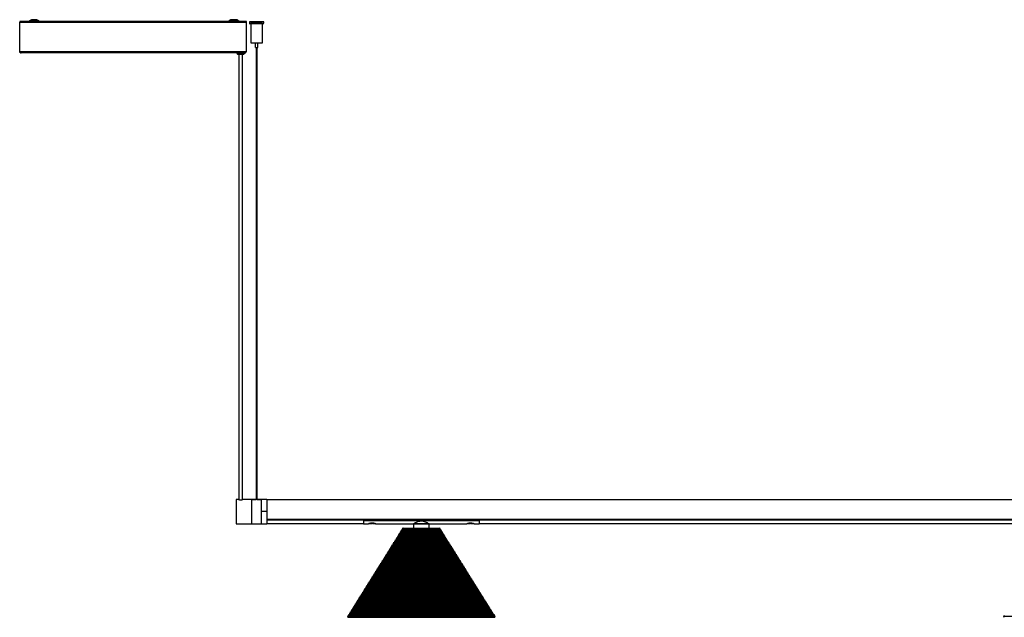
# Model space of a CAD drawing. Header units: millimetres. Extents: x 878 to 2596, y 431 to 1547.
# Tile 2 of 5: x 878 to 1899, y 927 to 1547. Entities that reach past the tile are written whole.
import ezdxf

# ---------------------------------------------------------------- set-up
doc = ezdxf.new("R2010")
doc.units = ezdxf.units.MM

msp = doc.modelspace()

# ---------------------------------------------------------------- linework, layer by layer
at = {"color": 7, "linetype": 'Continuous', "lineweight": 25}
for p, q in [((878.9, 1545), (878.1, 1545)), ((878.1, 1545), (878.1, 1544.3)), ((878.1, 1545), (878.1, 1545)), ((887.7, 1545), (878.1, 1545)), ((887.7, 1545), (878.1, 1545)), ((878.1, 1545), (878.1, 1545)), ((878.1, 1513.7), (878.1, 1544.3)), ((878.1, 1544.3), (1113.1, 1544.3)), ((878.1, 1544.3), (1113.1, 1544.3)), ((878.1, 1544.3), (878.1, 1544.3)), ((878.9, 1544.3), (878.1, 1544.3)), ((878.1, 1544.3), (878.1, 1544.3)), ((878.9, 1545), (878.9, 1544.3)), ((878.9, 1544.3), (878.9, 1544.3)), ((881.1, 1544.3), (881.1, 1544.7)), ((883.1, 1544.8), (881.1, 1544.7)), ((883.1, 1544.8), (887.4, 1544.8)), ((886.3, 1544.5), (886.3, 1544.5)), ((1094.3, 1545), (898.6, 1545)), ((1094.4, 1545), (898.6, 1545)), ((898.9, 1544.8), (946.6, 1544.8)), ((946.6, 1544.8), (946.6, 1544.7)), ((946.6, 1544.7), (947.1, 1544.7)), ((947.1, 1544.7), (947.1, 1544.8)), ((967.1, 1544.8), (947.1, 1544.8)), ((967.1, 1544.8), (967.1, 1544.7)), ((967.1, 1544.7), (967.6, 1544.7)), ((967.6, 1544.7), (967.6, 1544.8)), ((967.6, 1544.8), (1093.9, 1544.8)), ((1093.3, 1544.7), (1093.3, 1544.7)), ((1093.3, 1544.7), (1093.3, 1544.7)), ((1113.1, 1545), (1105.8, 1545)), ((1113.1, 1545), (1105.9, 1545)), ((1106.4, 1544.8), (1108.1, 1544.8)), ((1106.9, 1544.7), (1106.9, 1544.7)), ((1110.1, 1544.7), (1108.1, 1544.8)), ((1110.1, 1544.7), (1110.1, 1544.3)), ((1112.3, 1545), (1113.1, 1545)), ((1112.3, 1544.3), (1112.3, 1545)), ((1112.3, 1544.3), (1112.3, 1544.3)), ((1112.3, 1544.3), (1113.1, 1544.3)), ((1113.1, 1544.3), (1113.1, 1545)), ((1113.1, 1545), (1113.1, 1545)), ((1113.1, 1545), (1113.1, 1545)), ((1113.1, 1513.7), (1113.1, 1544.3)), ((1113.1, 1544.3), (1113.1, 1544.3)), ((1113.1, 1544.3), (1113.1, 1544.3)), ((1116.1, 1544.5), (1116.1, 1543)), ((1117.6, 1542.9), (1117.6, 1522.9)), ((1123.1, 1544.5), (1123.1, 1544.4)), ((1124.1, 1544.4), (1124.1, 1544.5)), ((1127.9, 1542.8), (1127.9, 1542.9)), ((1129.6, 1522.9), (1129.6, 1542.9)), ((1131.1, 1543), (1131.1, 1544.5)), ((1122.3, 1522.8), (1122.3, 1517.9)), ((1124.8, 1517.9), (1124.8, 1522.8)), ((878.1, 1513.7), (1113.1, 1513.7)), ((1111.7, 1512.3), (879.5, 1512.3)), ((1103.1, 1512.3), (1103.1, 1512.2)), ((1105.1, 1511.1), (1105.1, 1049.4)), ((1109.1, 1049.4), (1109.1, 1511.1)), ((1111.1, 1512.2), (1111.1, 1512.3)), ((1123.1, 1517.8), (1123.1, 1049.4)), ((1124.1, 1049.4), (1124.1, 1517.8)), ((1104.9, 1049.5), (1102.6, 1049.5)), ((1102.6, 1049.5), (1102.6, 1024.5)), ((1118.5, 1049.5), (1109.3, 1049.5)), ((1119.3, 1049.5), (1118.5, 1049.5)), ((1118.5, 1049.5), (1118.5, 1024.5)), ((1118.5, 1049.5), (1118.5, 1024.5)), ((1118.5, 1049.5), (1119.1, 1049.5)), ((1118.5, 1049.5), (1118.5, 1049.5)), ((1119.1, 1049.5), (1119.1, 1049.5)), ((1119.1, 1049.5), (1119.1, 1049.5)), ((1119.9, 1049.5), (1123.1, 1049.5)), ((1119.9, 1049.5), (1119.9, 1049.4)), ((1127.1, 1049.4), (1119.9, 1049.4)), ((1124.1, 1049.5), (1127.1, 1049.5)), ((1127, 1049.4), (1127.1, 1049.5)), ((1128.5, 1049.5), (1127.6, 1049.5)), ((1127.8, 1049.5), (1127.8, 1049.5)), ((1127.8, 1049.5), (1128.5, 1049.5)), ((1127.8, 1049.5), (1127.8, 1049.5)), ((1134.3, 1049.5), (1128.5, 1049.5)), ((1128.5, 1049.5), (1128.5, 1024.5)), ((1128.5, 1049.5), (1128.5, 1049.5)), ((1128.5, 1049.5), (1128.5, 1037)), ((1134.3, 1049.5), (1134.3, 1037)), ((2134.3, 1049.2), (1134.3, 1049.2)), ((1134.3, 1037), (1128.5, 1037)), ((1128.5, 1037), (1128.5, 1024.5)), ((1134.3, 1037), (1134.3, 1024.5)), ((1102.6, 1024.5), (1118.5, 1024.5)), ((1118.5, 1024.5), (1128.5, 1024.5)), ((1128.5, 1024.5), (1134.3, 1024.5)), ((1134.3, 1028.8), (2134.3, 1028.8)), ((2134.3, 1028.7), (1134.3, 1028.7)), ((1134.3, 1028.5), (1234.3, 1028.5)), ((1234.3, 1028.1), (1134.3, 1028.1)), ((1134.3, 1024.8), (1234.3, 1024.8)), ((1234.3, 1027.9), (1234.3, 1028.7)), ((1234.3, 1028.7), (1354.3, 1028.7)), ((1234.3, 1028.7), (1234.3, 1028.7)), ((1234.3, 1028.7), (1235.8, 1028.7)), ((1234.3, 1027.9), (1354.3, 1027.9)), ((1234.3, 1027.9), (1234.3, 1024.5)), ((1234.3, 1024.5), (1239.6, 1024.5)), ((1235.8, 1028.7), (1235.8, 1028.7)), ((1237.3, 1028.7), (1237.3, 1028.7)), ((1239.9, 1028.7), (1239.9, 1028.7)), ((1240.1, 1024.6), (1242.8, 1024.6)), ((1243.9, 1024.8), (1242.9, 1024.8)), ((1243.8, 1024.6), (1246.6, 1024.6)), ((1245.9, 1028.7), (1245.9, 1028.7)), ((1245.9, 1028.7), (1337.8, 1028.7)), ((1246.6, 1024.6), (1246.4, 1024.6)), ((1247, 1024.5), (1286.3, 1024.5)), ((1286.3, 1024.5), (1286.3, 1019.7)), ((1302.3, 1024.5), (1286.3, 1024.5)), ((1286.3, 1024.5), (1302.3, 1024.5)), ((1302.3, 1024.5), (1341.6, 1024.5)), ((1302.3, 1019.7), (1302.3, 1024.5)), ((1337.8, 1028.7), (1337.8, 1028.7)), ((1341.9, 1028.7), (1341.9, 1028.7)), ((1342.1, 1024.6), (1344.8, 1024.6)), ((1342.8, 1028.7), (1342.8, 1028.7)), ((1345.8, 1024.8), (1344.8, 1024.8)), ((1345.8, 1024.6), (1348.5, 1024.6)), ((1347.9, 1028.7), (1354.3, 1028.7)), ((1347.9, 1028.7), (1347.9, 1028.7)), ((1349, 1024.5), (1354.3, 1024.5)), ((1354.3, 1027.9), (1354.3, 1028.7)), ((1354.3, 1028.7), (1354.3, 1028.7)), ((1354.3, 1028.5), (1914.3, 1028.5)), ((1914.3, 1028.1), (1354.3, 1028.1)), ((1354.3, 1027.9), (1354.3, 1024.5)), ((1354.3, 1024.8), (1914.3, 1024.8)), ((1270.6, 1011.5), (1269.5, 1011.3)), ((1269.5, 1011.3), (1269.8, 1010.3)), ((1269.5, 1011.3), (1319.1, 1011.3)), ((1269.8, 1010.3), (1269.7, 1010.2)), ((1269.8, 1010.3), (1318.8, 1010.3)), ((1271.4, 1012.9), (1270.4, 1012.6)), ((1270.4, 1012.6), (1270.6, 1011.6)), ((1270.4, 1012.6), (1318.2, 1012.6)), ((1270.6, 1011.6), (1318, 1011.6)), ((1270.6, 1011.6), (1270.6, 1011.5)), ((1270.6, 1011.5), (1318, 1011.5)), ((1272.3, 1014.2), (1271.2, 1014)), ((1271.2, 1014), (1271.5, 1013)), ((1271.2, 1014), (1317.4, 1014)), ((1271.5, 1013), (1271.4, 1012.9)), ((1271.4, 1012.9), (1317.2, 1012.9)), ((1271.5, 1013), (1317.1, 1013)), ((1273.1, 1015.6), (1272.1, 1015.3)), ((1272.1, 1015.3), (1272.3, 1014.3)), ((1272.1, 1015.3), (1316.6, 1015.3)), ((1272.3, 1014.3), (1316.3, 1014.3)), ((1272.3, 1014.3), (1272.3, 1014.2)), ((1272.3, 1014.2), (1316.4, 1014.2)), ((1274, 1017), (1272.9, 1016.7)), ((1272.9, 1016.7), (1273.2, 1015.7)), ((1272.9, 1016.7), (1315.7, 1016.7)), ((1273.2, 1015.7), (1273.1, 1015.6)), ((1273.1, 1015.6), (1315.5, 1015.6)), ((1273.2, 1015.7), (1315.5, 1015.7)), ((1274.8, 1018.3), (1273.8, 1018.1)), ((1273.8, 1018.1), (1274, 1017)), ((1273.8, 1018.1), (1314.9, 1018.1)), ((1274, 1017), (1314.7, 1017)), ((1274, 1017), (1314.6, 1017)), ((1274, 1017), (1274, 1017)), ((1275.7, 1019.7), (1274.6, 1019.4)), ((1274.6, 1019.4), (1274.9, 1018.4)), ((1274.6, 1019.4), (1314, 1019.4)), ((1274.9, 1018.4), (1274.8, 1018.3)), ((1274.8, 1018.3), (1313.8, 1018.3)), ((1274.9, 1018.4), (1313.8, 1018.4)), ((1275.7, 1019.7), (1313, 1019.7)), ((1314, 1019.4), (1313, 1019.7)), ((1313.8, 1018.4), (1314, 1019.4)), ((1313.8, 1018.3), (1313.8, 1018.4)), ((1314.9, 1018.1), (1313.8, 1018.3)), ((1314.6, 1017), (1314.9, 1018.1)), ((1314.7, 1017), (1314.6, 1017)), ((1315.7, 1016.7), (1314.7, 1017)), ((1315.5, 1015.7), (1315.7, 1016.7)), ((1315.5, 1015.6), (1315.5, 1015.7)), ((1316.6, 1015.3), (1315.5, 1015.6)), ((1316.3, 1014.3), (1316.6, 1015.3)), ((1316.4, 1014.2), (1316.3, 1014.3)), ((1317.4, 1014), (1316.4, 1014.2)), ((1317.1, 1013), (1317.4, 1014)), ((1317.2, 1012.9), (1317.1, 1013)), ((1318.2, 1012.6), (1317.2, 1012.9)), ((1318, 1011.6), (1318.2, 1012.6)), ((1318, 1011.5), (1318, 1011.6)), ((1319.1, 1011.3), (1318, 1011.5)), ((1318.8, 1010.3), (1319.1, 1011.3)), ((1318.9, 1010.2), (1318.8, 1010.3)), ((1263.8, 1000.7), (1262.7, 1000.4)), ((1262.7, 1000.4), (1263, 999.4)), ((1262.7, 1000.4), (1325.9, 1000.4)), ((1264.6, 1002), (1263.6, 1001.8)), ((1263.6, 1001.8), (1263.8, 1000.8)), ((1263.6, 1001.8), (1325, 1001.8)), ((1263.8, 1000.8), (1324.8, 1000.8)), ((1263.8, 1000.8), (1263.8, 1000.7)), ((1263.8, 1000.7), (1324.8, 1000.7)), ((1265.5, 1003.4), (1264.4, 1003.1)), ((1264.4, 1003.1), (1264.7, 1002.1)), ((1264.4, 1003.1), (1324.2, 1003.1)), ((1264.7, 1002.1), (1264.6, 1002)), ((1264.6, 1002), (1324, 1002)), ((1264.7, 1002.1), (1323.9, 1002.1)), ((1266.3, 1004.7), (1265.3, 1004.5)), ((1265.3, 1004.5), (1265.5, 1003.5)), ((1265.3, 1004.5), (1323.3, 1004.5)), ((1265.5, 1003.5), (1323.1, 1003.5)), ((1265.5, 1003.5), (1265.5, 1003.4)), ((1265.5, 1003.4), (1323.1, 1003.4)), ((1267.2, 1006.1), (1266.1, 1005.8)), ((1266.1, 1005.8), (1266.4, 1004.8)), ((1266.1, 1005.8), (1322.5, 1005.8)), ((1266.4, 1004.8), (1266.3, 1004.7)), ((1266.3, 1004.7), (1322.3, 1004.7)), ((1266.4, 1004.8), (1322.2, 1004.8)), ((1268, 1007.5), (1267, 1007.2)), ((1267, 1007.2), (1267.2, 1006.2)), ((1267, 1007.2), (1321.6, 1007.2)), ((1267.2, 1006.2), (1321.4, 1006.2)), ((1267.2, 1006.2), (1267.2, 1006.1)), ((1267.2, 1006.1), (1321.4, 1006.1)), ((1268.9, 1008.8), (1267.8, 1008.6)), ((1267.8, 1008.6), (1268.1, 1007.5)), ((1267.8, 1008.6), (1320.8, 1008.6)), ((1268, 1007.5), (1320.6, 1007.5)), ((1268.1, 1007.5), (1268, 1007.5)), ((1268.1, 1007.5), (1320.5, 1007.5)), ((1269.7, 1010.2), (1268.7, 1009.9)), ((1268.7, 1009.9), (1268.9, 1008.9)), ((1268.7, 1009.9), (1319.9, 1009.9)), ((1268.9, 1008.9), (1319.7, 1008.9)), ((1268.9, 1008.9), (1268.9, 1008.8)), ((1268.9, 1008.8), (1319.7, 1008.8)), ((1269.7, 1010.2), (1318.9, 1010.2)), ((1319.9, 1009.9), (1318.9, 1010.2)), ((1319.7, 1008.9), (1319.9, 1009.9)), ((1319.7, 1008.8), (1319.7, 1008.9)), ((1320.8, 1008.6), (1319.7, 1008.8)), ((1320.5, 1007.5), (1320.8, 1008.6)), ((1320.6, 1007.5), (1320.5, 1007.5)), ((1321.6, 1007.2), (1320.6, 1007.5)), ((1321.4, 1006.2), (1321.6, 1007.2)), ((1321.4, 1006.1), (1321.4, 1006.2)), ((1322.5, 1005.8), (1321.4, 1006.1)), ((1322.2, 1004.8), (1322.5, 1005.8)), ((1322.3, 1004.7), (1322.2, 1004.8)), ((1323.3, 1004.5), (1322.3, 1004.7)), ((1323.1, 1003.5), (1323.3, 1004.5)), ((1323.1, 1003.4), (1323.1, 1003.5)), ((1324.2, 1003.1), (1323.1, 1003.4)), ((1323.9, 1002.1), (1324.2, 1003.1)), ((1324, 1002), (1323.9, 1002.1)), ((1325, 1001.8), (1324, 1002)), ((1324.8, 1000.8), (1325, 1001.8)), ((1324.8, 1000.7), (1324.8, 1000.8)), ((1325.9, 1000.4), (1324.8, 1000.7)), ((1325.6, 999.4), (1325.9, 1000.4)), ((1257, 989.8), (1256, 989.6)), ((1257.9, 991.2), (1256.8, 990.9)), ((1256.8, 990.9), (1257.1, 989.9)), ((1256.8, 990.9), (1331.8, 990.9)), ((1257.1, 989.9), (1257, 989.8)), ((1257, 989.8), (1331.6, 989.8)), ((1257.1, 989.9), (1331.6, 989.9)), ((1258.7, 992.5), (1257.7, 992.3)), ((1257.7, 992.3), (1257.9, 991.3)), ((1257.7, 992.3), (1331, 992.3)), ((1257.9, 991.3), (1330.7, 991.3)), ((1257.9, 991.3), (1257.9, 991.2)), ((1257.9, 991.2), (1330.8, 991.2)), ((1259.6, 993.9), (1258.5, 993.6)), ((1258.5, 993.6), (1258.8, 992.6)), ((1258.5, 993.6), (1330.1, 993.6)), ((1258.8, 992.6), (1258.7, 992.5)), ((1258.7, 992.5), (1329.9, 992.5)), ((1258.8, 992.6), (1329.9, 992.6)), ((1260.4, 995.2), (1259.4, 995)), ((1259.4, 995), (1259.6, 994)), ((1259.4, 995), (1329.3, 995)), ((1259.6, 994), (1329, 994)), ((1259.6, 994), (1259.6, 993.9)), ((1259.6, 993.9), (1329.1, 993.9)), ((1261.2, 996.6), (1260.2, 996.3)), ((1260.2, 996.3), (1260.5, 995.3)), ((1260.2, 996.3), (1328.4, 996.3)), ((1260.5, 995.3), (1260.4, 995.2)), ((1260.4, 995.2), (1328.2, 995.2)), ((1260.5, 995.3), (1328.2, 995.3)), ((1262.1, 998), (1261, 997.7)), ((1261, 997.7), (1261.3, 996.7)), ((1261, 997.7), (1327.6, 997.7)), ((1261.3, 996.7), (1261.2, 996.6)), ((1261.2, 996.6), (1327.4, 996.6)), ((1261.3, 996.7), (1327.3, 996.7)), ((1262.9, 999.3), (1261.9, 999.1)), ((1261.9, 999.1), (1262.1, 998)), ((1261.9, 999.1), (1326.7, 999.1)), ((1262.1, 998), (1326.5, 998)), ((1262.1, 998), (1326.5, 998)), ((1262.1, 998), (1262.1, 998)), ((1263, 999.4), (1262.9, 999.3)), ((1262.9, 999.3), (1325.7, 999.3)), ((1263, 999.4), (1325.6, 999.4)), ((1325.7, 999.3), (1325.6, 999.4)), ((1326.7, 999.1), (1325.7, 999.3)), ((1326.5, 998), (1326.7, 999.1)), ((1327.6, 997.7), (1326.5, 998)), ((1326.5, 998), (1326.5, 998)), ((1327.3, 996.7), (1327.6, 997.7)), ((1327.4, 996.6), (1327.3, 996.7)), ((1328.4, 996.3), (1327.4, 996.6)), ((1328.2, 995.3), (1328.4, 996.3)), ((1328.2, 995.2), (1328.2, 995.3)), ((1329.3, 995), (1328.2, 995.2)), ((1329, 994), (1329.3, 995)), ((1329.1, 993.9), (1329, 994)), ((1330.1, 993.6), (1329.1, 993.9)), ((1329.9, 992.6), (1330.1, 993.6)), ((1329.9, 992.5), (1329.9, 992.6)), ((1331, 992.3), (1329.9, 992.5)), ((1330.7, 991.3), (1331, 992.3)), ((1330.8, 991.2), (1330.7, 991.3)), ((1331.8, 990.9), (1330.8, 991.2)), ((1331.6, 989.9), (1331.8, 990.9)), ((1331.6, 989.8), (1331.6, 989.9)), ((1332.7, 989.6), (1331.6, 989.8)), ((1251.1, 980.3), (1250, 980.1)), ((1250, 980.1), (1250.3, 979)), ((1250, 980.1), (1338.6, 980.1)), ((1251.9, 981.7), (1250.9, 981.4)), ((1250.9, 981.4), (1251.1, 980.4)), ((1250.9, 981.4), (1337.7, 981.4)), ((1251.1, 980.4), (1337.5, 980.4)), ((1251.1, 980.4), (1251.1, 980.3)), ((1251.1, 980.3), (1337.6, 980.3)), ((1252.8, 983), (1251.7, 982.8)), ((1251.7, 982.8), (1252, 981.8)), ((1251.7, 982.8), (1336.9, 982.8)), ((1252, 981.8), (1251.9, 981.7)), ((1251.9, 981.7), (1336.7, 981.7)), ((1252, 981.8), (1336.6, 981.8)), ((1253.6, 984.4), (1252.6, 984.1)), ((1252.6, 984.1), (1252.8, 983.1)), ((1252.6, 984.1), (1336.1, 984.1)), ((1252.8, 983.1), (1335.8, 983.1)), ((1252.8, 983.1), (1252.8, 983)), ((1252.8, 983), (1335.9, 983)), ((1254.5, 985.7), (1253.4, 985.5)), ((1253.4, 985.5), (1253.7, 984.5)), ((1253.4, 985.5), (1335.2, 985.5)), ((1253.7, 984.5), (1253.6, 984.4)), ((1253.6, 984.4), (1335, 984.4)), ((1253.7, 984.5), (1335, 984.5)), ((1255.3, 987.1), (1254.3, 986.8)), ((1254.3, 986.8), (1254.5, 985.8)), ((1254.3, 986.8), (1334.4, 986.8)), ((1254.5, 985.8), (1334.1, 985.8)), ((1254.5, 985.8), (1254.5, 985.7)), ((1254.5, 985.7), (1334.2, 985.7)), ((1256.2, 988.5), (1255.1, 988.2)), ((1255.1, 988.2), (1255.4, 987.2)), ((1255.1, 988.2), (1333.5, 988.2)), ((1255.4, 987.2), (1255.3, 987.1)), ((1255.3, 987.1), (1333.3, 987.1)), ((1255.4, 987.2), (1333.3, 987.2)), ((1256, 989.6), (1256.2, 988.5)), ((1256, 989.6), (1332.7, 989.6)), ((1256.2, 988.5), (1332.5, 988.5)), ((1256.2, 988.5), (1332.4, 988.5)), ((1256.2, 988.5), (1256.2, 988.5)), ((1332.4, 988.5), (1332.7, 989.6)), ((1332.5, 988.5), (1332.4, 988.5)), ((1333.5, 988.2), (1332.5, 988.5)), ((1333.3, 987.2), (1333.5, 988.2)), ((1333.3, 987.1), (1333.3, 987.2)), ((1334.4, 986.8), (1333.3, 987.1)), ((1334.1, 985.8), (1334.4, 986.8)), ((1334.2, 985.7), (1334.1, 985.8)), ((1335.2, 985.5), (1334.2, 985.7)), ((1335, 984.5), (1335.2, 985.5)), ((1335, 984.4), (1335, 984.5)), ((1336.1, 984.1), (1335, 984.4)), ((1335.8, 983.1), (1336.1, 984.1)), ((1335.9, 983), (1335.8, 983.1)), ((1336.9, 982.8), (1335.9, 983)), ((1336.6, 981.8), (1336.9, 982.8)), ((1336.7, 981.7), (1336.6, 981.8)), ((1337.7, 981.4), (1336.7, 981.7)), ((1337.5, 980.4), (1337.7, 981.4)), ((1337.6, 980.3), (1337.5, 980.4)), ((1338.6, 980.1), (1337.6, 980.3)), ((1338.3, 979), (1338.6, 980.1)), ((1244.3, 969.5), (1243.2, 969.2)), ((1245.1, 970.8), (1244.1, 970.6)), ((1244.1, 970.6), (1244.3, 969.5)), ((1244.1, 970.6), (1344.5, 970.6)), ((1244.3, 969.5), (1344.3, 969.5)), ((1244.3, 969.5), (1344.3, 969.5)), ((1244.3, 969.5), (1244.3, 969.5)), ((1246, 972.2), (1244.9, 971.9)), ((1244.9, 971.9), (1245.2, 970.9)), ((1244.9, 971.9), (1343.7, 971.9)), ((1245.2, 970.9), (1245.1, 970.8)), ((1245.1, 970.8), (1343.5, 970.8)), ((1245.2, 970.9), (1343.4, 970.9)), ((1246.8, 973.5), (1245.8, 973.3)), ((1245.8, 973.3), (1246, 972.3)), ((1245.8, 973.3), (1342.8, 973.3)), ((1246, 972.3), (1342.6, 972.3)), ((1246, 972.3), (1246, 972.2)), ((1246, 972.2), (1342.6, 972.2)), ((1247.7, 974.9), (1246.6, 974.6)), ((1246.6, 974.6), (1246.9, 973.6)), ((1246.6, 974.6), (1342, 974.6)), ((1246.9, 973.6), (1246.8, 973.5)), ((1246.8, 973.5), (1341.8, 973.5)), ((1246.9, 973.6), (1341.7, 973.6)), ((1248.5, 976.2), (1247.5, 976)), ((1247.5, 976), (1247.7, 975)), ((1247.5, 976), (1341.1, 976)), ((1247.7, 975), (1340.9, 975)), ((1247.7, 975), (1247.7, 974.9)), ((1247.7, 974.9), (1340.9, 974.9)), ((1249.4, 977.6), (1248.3, 977.3)), ((1248.3, 977.3), (1248.6, 976.3)), ((1248.3, 977.3), (1340.3, 977.3)), ((1248.6, 976.3), (1248.5, 976.2)), ((1248.5, 976.2), (1340.1, 976.2)), ((1248.6, 976.3), (1340, 976.3)), ((1250.2, 979), (1249.2, 978.7)), ((1249.2, 978.7), (1249.4, 977.7)), ((1249.2, 978.7), (1339.4, 978.7)), ((1249.4, 977.7), (1339.2, 977.7)), ((1249.4, 977.7), (1249.4, 977.6)), ((1249.4, 977.6), (1339.2, 977.6)), ((1250.2, 979), (1338.4, 979)), ((1250.3, 979), (1250.2, 979)), ((1250.3, 979), (1338.3, 979)), ((1338.4, 979), (1338.3, 979)), ((1339.4, 978.7), (1338.4, 979)), ((1339.2, 977.7), (1339.4, 978.7)), ((1339.2, 977.6), (1339.2, 977.7)), ((1340.3, 977.3), (1339.2, 977.6)), ((1340, 976.3), (1340.3, 977.3)), ((1340.1, 976.2), (1340, 976.3)), ((1341.1, 976), (1340.1, 976.2)), ((1340.9, 975), (1341.1, 976)), ((1340.9, 974.9), (1340.9, 975)), ((1342, 974.6), (1340.9, 974.9)), ((1341.7, 973.6), (1342, 974.6)), ((1341.8, 973.5), (1341.7, 973.6)), ((1342.8, 973.3), (1341.8, 973.5)), ((1342.6, 972.3), (1342.8, 973.3)), ((1342.6, 972.2), (1342.6, 972.3)), ((1343.7, 971.9), (1342.6, 972.2)), ((1343.4, 970.9), (1343.7, 971.9)), ((1343.5, 970.8), (1343.4, 970.9)), ((1344.5, 970.6), (1343.5, 970.8)), ((1344.3, 969.5), (1344.5, 970.6)), ((1345.4, 969.2), (1344.3, 969.5)), ((1344.3, 969.5), (1344.3, 969.5)), ((1238.4, 960), (1237.3, 959.7)), ((1237.3, 959.7), (1237.6, 958.7)), ((1237.3, 959.7), (1351.3, 959.7)), ((1239.2, 961.3), (1238.2, 961.1)), ((1238.2, 961.1), (1238.4, 960)), ((1238.2, 961.1), (1350.5, 961.1)), ((1238.4, 960), (1350.3, 960)), ((1238.4, 960), (1350.2, 960)), ((1238.4, 960), (1238.4, 960)), ((1240.1, 962.7), (1239, 962.4)), ((1239, 962.4), (1239.3, 961.4)), ((1239, 962.4), (1349.6, 962.4)), ((1239.3, 961.4), (1239.2, 961.3)), ((1239.2, 961.3), (1349.4, 961.3)), ((1239.3, 961.4), (1349.4, 961.4)), ((1240.9, 964), (1239.9, 963.8)), ((1239.9, 963.8), (1240.1, 962.8)), ((1239.9, 963.8), (1348.8, 963.8)), ((1240.1, 962.8), (1348.5, 962.8)), ((1240.1, 962.8), (1240.1, 962.7)), ((1240.1, 962.7), (1348.6, 962.7)), ((1241.7, 965.4), (1240.7, 965.1)), ((1240.7, 965.1), (1241, 964.1)), ((1240.7, 965.1), (1347.9, 965.1)), ((1241, 964.1), (1240.9, 964)), ((1240.9, 964), (1347.7, 964)), ((1241, 964.1), (1347.7, 964.1)), ((1242.6, 966.7), (1241.5, 966.5)), ((1241.5, 966.5), (1241.8, 965.5)), ((1241.5, 966.5), (1347.1, 966.5)), ((1241.8, 965.5), (1241.7, 965.4)), ((1241.7, 965.4), (1346.9, 965.4)), ((1241.8, 965.5), (1346.8, 965.5)), ((1243.4, 968.1), (1242.4, 967.8)), ((1242.4, 967.8), (1242.6, 966.8)), ((1242.4, 967.8), (1346.2, 967.8)), ((1242.6, 966.8), (1346, 966.8)), ((1242.6, 966.8), (1242.6, 966.7)), ((1242.6, 966.7), (1346, 966.7)), ((1243.2, 969.2), (1243.5, 968.2)), ((1243.2, 969.2), (1345.4, 969.2)), ((1243.5, 968.2), (1243.4, 968.1)), ((1243.4, 968.1), (1345.2, 968.1)), ((1243.5, 968.2), (1345.1, 968.2)), ((1345.1, 968.2), (1345.4, 969.2)), ((1345.2, 968.1), (1345.1, 968.2)), ((1346.2, 967.8), (1345.2, 968.1)), ((1346, 966.8), (1346.2, 967.8)), ((1346, 966.7), (1346, 966.8)), ((1347.1, 966.5), (1346, 966.7)), ((1346.8, 965.5), (1347.1, 966.5)), ((1346.9, 965.4), (1346.8, 965.5)), ((1347.9, 965.1), (1346.9, 965.4)), ((1347.7, 964.1), (1347.9, 965.1)), ((1347.7, 964), (1347.7, 964.1)), ((1348.8, 963.8), (1347.7, 964)), ((1348.5, 962.8), (1348.8, 963.8)), ((1348.6, 962.7), (1348.5, 962.8)), ((1349.6, 962.4), (1348.6, 962.7)), ((1349.4, 961.4), (1349.6, 962.4)), ((1349.4, 961.3), (1349.4, 961.4)), ((1350.5, 961.1), (1349.4, 961.3)), ((1350.2, 960), (1350.5, 961.1)), ((1350.3, 960), (1350.2, 960)), ((1351.3, 959.7), (1350.3, 960)), ((1351.1, 958.7), (1351.3, 959.7)), ((1231.6, 949.1), (1230.5, 948.9)), ((1232.4, 950.5), (1231.4, 950.2)), ((1231.4, 950.2), (1231.6, 949.2)), ((1231.4, 950.2), (1357.2, 950.2)), ((1231.6, 949.2), (1357, 949.2)), ((1231.6, 949.2), (1231.6, 949.1)), ((1231.6, 949.1), (1357.1, 949.1)), ((1233.3, 951.8), (1232.2, 951.6)), ((1232.2, 951.6), (1232.5, 950.6)), ((1232.2, 951.6), (1356.4, 951.6)), ((1232.5, 950.6), (1232.4, 950.5)), ((1232.4, 950.5), (1356.2, 950.5)), ((1232.5, 950.6), (1356.2, 950.6)), ((1234.1, 953.2), (1233.1, 952.9)), ((1233.1, 952.9), (1233.3, 951.9)), ((1233.1, 952.9), (1355.6, 952.9)), ((1233.3, 951.9), (1355.3, 951.9)), ((1233.3, 951.9), (1233.3, 951.8)), ((1233.3, 951.8), (1355.4, 951.8)), ((1235, 954.5), (1233.9, 954.3)), ((1233.9, 954.3), (1234.2, 953.3)), ((1233.9, 954.3), (1354.7, 954.3)), ((1234.2, 953.3), (1234.1, 953.2)), ((1234.1, 953.2), (1354.5, 953.2)), ((1234.2, 953.3), (1354.5, 953.3)), ((1235.8, 955.9), (1234.8, 955.6)), ((1234.8, 955.6), (1235, 954.6)), ((1234.8, 955.6), (1353.9, 955.6)), ((1235, 954.6), (1353.6, 954.6)), ((1235, 954.6), (1235, 954.5)), ((1235, 954.5), (1353.7, 954.5)), ((1236.7, 957.3), (1235.6, 957)), ((1235.6, 957), (1235.9, 956)), ((1235.6, 957), (1353, 957)), ((1235.9, 956), (1235.8, 955.9)), ((1235.8, 955.9), (1352.8, 955.9)), ((1235.9, 956), (1352.8, 956)), ((1237.5, 958.6), (1236.5, 958.3)), ((1236.5, 958.3), (1236.7, 957.3)), ((1236.5, 958.3), (1352.2, 958.3)), ((1236.7, 957.3), (1352, 957.3)), ((1236.7, 957.3), (1351.9, 957.3)), ((1236.7, 957.3), (1236.7, 957.3)), ((1237.6, 958.7), (1237.5, 958.6)), ((1237.5, 958.6), (1351.1, 958.6)), ((1237.6, 958.7), (1351.1, 958.7)), ((1351.1, 958.6), (1351.1, 958.7)), ((1352.2, 958.3), (1351.1, 958.6)), ((1351.9, 957.3), (1352.2, 958.3)), ((1352, 957.3), (1351.9, 957.3)), ((1353, 957), (1352, 957.3)), ((1352.8, 956), (1353, 957)), ((1352.8, 955.9), (1352.8, 956)), ((1353.9, 955.6), (1352.8, 955.9)), ((1353.6, 954.6), (1353.9, 955.6)), ((1353.7, 954.5), (1353.6, 954.6)), ((1354.7, 954.3), (1353.7, 954.5)), ((1354.5, 953.3), (1354.7, 954.3)), ((1354.5, 953.2), (1354.5, 953.3)), ((1355.6, 952.9), (1354.5, 953.2)), ((1355.3, 951.9), (1355.6, 952.9)), ((1355.4, 951.8), (1355.3, 951.9)), ((1356.4, 951.6), (1355.4, 951.8)), ((1356.2, 950.6), (1356.4, 951.6)), ((1356.2, 950.5), (1356.2, 950.6)), ((1357.2, 950.2), (1356.2, 950.5)), ((1357, 949.2), (1357.2, 950.2)), ((1357.1, 949.1), (1357, 949.2)), ((1358.1, 948.9), (1357.1, 949.1)), ((1225.6, 939.6), (1224.6, 939.4)), ((1224.6, 939.4), (1224.8, 938.3)), ((1224.6, 939.4), (1364, 939.4)), ((1226.5, 941), (1225.4, 940.7)), ((1225.4, 940.7), (1225.7, 939.7)), ((1225.4, 940.7), (1363.2, 940.7)), ((1225.7, 939.7), (1225.6, 939.6)), ((1225.6, 939.6), (1363, 939.6)), ((1225.7, 939.7), (1362.9, 939.7)), ((1227.3, 942.3), (1226.3, 942.1)), ((1226.3, 942.1), (1226.5, 941.1)), ((1226.3, 942.1), (1362.3, 942.1)), ((1226.5, 941.1), (1362.1, 941.1)), ((1226.5, 941.1), (1226.5, 941)), ((1226.5, 941), (1362.1, 941)), ((1228.2, 943.7), (1227.1, 943.4)), ((1227.1, 943.4), (1227.4, 942.4)), ((1227.1, 943.4), (1361.5, 943.4)), ((1227.4, 942.4), (1227.3, 942.3)), ((1227.3, 942.3), (1361.3, 942.3)), ((1227.4, 942.4), (1361.2, 942.4)), ((1229, 945), (1228, 944.8)), ((1228, 944.8), (1228.2, 943.8)), ((1228, 944.8), (1360.6, 944.8)), ((1228.2, 943.8), (1360.4, 943.8)), ((1228.2, 943.8), (1228.2, 943.7)), ((1228.2, 943.7), (1360.4, 943.7)), ((1229.9, 946.4), (1228.8, 946.1)), ((1228.8, 946.1), (1229.1, 945.1)), ((1228.8, 946.1), (1359.8, 946.1)), ((1229.1, 945.1), (1229, 945)), ((1229, 945), (1359.6, 945)), ((1229.1, 945.1), (1359.5, 945.1)), ((1230.7, 947.8), (1229.7, 947.5)), ((1229.7, 947.5), (1229.9, 946.5)), ((1229.7, 947.5), (1358.9, 947.5)), ((1229.9, 946.5), (1358.7, 946.5)), ((1229.9, 946.5), (1229.9, 946.4)), ((1229.9, 946.4), (1358.7, 946.4)), ((1230.5, 948.9), (1230.8, 947.8)), ((1230.5, 948.9), (1358.1, 948.9)), ((1230.7, 947.8), (1357.9, 947.8)), ((1230.8, 947.8), (1230.7, 947.8)), ((1230.8, 947.8), (1357.8, 947.8)), ((1357.8, 947.8), (1358.1, 948.9)), ((1357.9, 947.8), (1357.8, 947.8)), ((1358.9, 947.5), (1357.9, 947.8)), ((1358.7, 946.5), (1358.9, 947.5)), ((1358.7, 946.4), (1358.7, 946.5)), ((1359.8, 946.1), (1358.7, 946.4)), ((1359.5, 945.1), (1359.8, 946.1)), ((1359.6, 945), (1359.5, 945.1)), ((1360.6, 944.8), (1359.6, 945)), ((1360.4, 943.8), (1360.6, 944.8)), ((1360.4, 943.7), (1360.4, 943.8)), ((1361.5, 943.4), (1360.4, 943.7)), ((1361.2, 942.4), (1361.5, 943.4)), ((1361.3, 942.3), (1361.2, 942.4)), ((1362.3, 942.1), (1361.3, 942.3)), ((1362.1, 941.1), (1362.3, 942.1)), ((1362.1, 941), (1362.1, 941.1)), ((1363.2, 940.7), (1362.1, 941)), ((1362.9, 939.7), (1363.2, 940.7)), ((1363, 939.6), (1362.9, 939.7)), ((1364, 939.4), (1363, 939.6)), ((1363.8, 938.3), (1364, 939.4)), ((1218.9, 928.8), (1217.8, 928.5)), ((1219.7, 930.1), (1218.7, 929.9)), ((1218.7, 929.9), (1218.9, 928.8)), ((1218.7, 929.9), (1370, 929.9)), ((1218.9, 928.8), (1369.8, 928.8)), ((1218.9, 928.8), (1369.7, 928.8)), ((1218.9, 928.8), (1218.9, 928.8)), ((1220.5, 931.5), (1219.5, 931.2)), ((1219.5, 931.2), (1219.8, 930.2)), ((1219.5, 931.2), (1369.1, 931.2)), ((1219.8, 930.2), (1219.7, 930.1)), ((1219.7, 930.1), (1368.9, 930.1)), ((1219.8, 930.2), (1368.9, 930.2)), ((1221.4, 932.8), (1220.4, 932.6)), ((1220.4, 932.6), (1220.6, 931.6)), ((1220.4, 932.6), (1368.3, 932.6)), ((1220.6, 931.6), (1220.5, 931.5)), ((1220.5, 931.5), (1368.1, 931.5)), ((1220.6, 931.6), (1368, 931.6)), ((1222.2, 934.2), (1221.2, 933.9)), ((1221.2, 933.9), (1221.5, 932.9)), ((1221.2, 933.9), (1367.4, 933.9)), ((1221.5, 932.9), (1221.4, 932.8)), ((1221.4, 932.8), (1367.2, 932.8)), ((1221.5, 932.9), (1367.2, 932.9)), ((1223.1, 935.5), (1222, 935.3)), ((1222, 935.3), (1222.3, 934.3)), ((1222, 935.3), (1366.6, 935.3)), ((1222.3, 934.3), (1222.2, 934.2)), ((1222.2, 934.2), (1366.4, 934.2)), ((1222.3, 934.3), (1366.3, 934.3)), ((1223.9, 936.9), (1222.9, 936.6)), ((1222.9, 936.6), (1223.1, 935.6)), ((1222.9, 936.6), (1365.7, 936.6)), ((1223.1, 935.6), (1365.5, 935.6)), ((1223.1, 935.6), (1223.1, 935.5)), ((1223.1, 935.5), (1365.5, 935.5)), ((1224.8, 938.3), (1223.7, 938)), ((1223.7, 938), (1224, 937)), ((1223.7, 938), (1364.9, 938)), ((1224, 937), (1223.9, 936.9)), ((1223.9, 936.9), (1364.7, 936.9)), ((1224, 937), (1364.6, 937)), ((1224.8, 938.3), (1363.8, 938.3)), ((1224.8, 938.3), (1363.8, 938.3)), ((1224.8, 938.3), (1224.8, 938.3)), ((1364.9, 938), (1363.8, 938.3)), ((1363.8, 938.3), (1363.8, 938.3)), ((1364.6, 937), (1364.9, 938)), ((1364.7, 936.9), (1364.6, 937)), ((1365.7, 936.6), (1364.7, 936.9)), ((1365.5, 935.6), (1365.7, 936.6)), ((1365.5, 935.5), (1365.5, 935.6)), ((1366.6, 935.3), (1365.5, 935.5)), ((1366.3, 934.3), (1366.6, 935.3)), ((1366.4, 934.2), (1366.3, 934.3)), ((1367.4, 933.9), (1366.4, 934.2)), ((1367.2, 932.9), (1367.4, 933.9)), ((1367.2, 932.8), (1367.2, 932.9)), ((1368.3, 932.6), (1367.2, 932.8)), ((1368, 931.6), (1368.3, 932.6)), ((1368.1, 931.5), (1368, 931.6)), ((1369.1, 931.2), (1368.1, 931.5)), ((1368.9, 930.2), (1369.1, 931.2)), ((1368.9, 930.1), (1368.9, 930.2)), ((1370, 929.9), (1368.9, 930.1)), ((1369.7, 928.8), (1370, 929.9)), ((1369.8, 928.8), (1369.7, 928.8)), ((1370.8, 928.5), (1369.8, 928.8)), ((1898.9, 928.8), (1897.8, 928.5)), ((1217.8, 928.5), (1218.1, 927.5)), ((1217.8, 928.5), (1370.8, 928.5)), ((1218.1, 927.5), (1370.6, 927.5)), ((1370.6, 927.5), (1370.8, 928.5)), ((1897.8, 928.5), (1898.1, 927.5)), ((1897.8, 928.5), (2050.8, 928.5))]:
    msp.add_line(p, q, dxfattribs=at)
at = {"color": 7, "linetype": 'Continuous', "lineweight": 25, "flags": 128}
for points in [[(886.3, 1544.5), (886.5, 1544.5), (886.7, 1544.5)], [(898.6, 1544.9), (898.6, 1544.9), (898.4, 1544.9), (897.9, 1544.9), (897, 1544.9), (895.9, 1544.9), (894.5, 1544.9), (893.1, 1544.9), (891.7, 1544.9), (890.4, 1544.9), (889.2, 1544.9), (888.3, 1544.9), (887.8, 1544.9), (887.6, 1544.9), (887.6, 1544.9)], [(890.4, 1546.5), (890.6, 1546.5), (891.1, 1546.5), (891.9, 1546.5), (892.9, 1546.5), (893.9, 1546.5), (894.8, 1546.5), (895.4, 1546.5), (895.8, 1546.5), (895.8, 1546.5), (895.4, 1546.5), (894.8, 1546.5), (893.9, 1546.5), (892.9, 1546.5), (891.9, 1546.5), (891.1, 1546.5), (890.6, 1546.5), (890.4, 1546.5)], [(899.5, 1544.5), (899.9, 1544.5), (899.9, 1544.5)], [(906.7, 1544.7), (906.8, 1544.7), (907.3, 1544.7), (908, 1544.7), (908.8, 1544.7), (909.6, 1544.7), (910.3, 1544.7), (910.8, 1544.7), (910.9, 1544.7), (910.8, 1544.7), (910.3, 1544.7), (909.6, 1544.7), (908.8, 1544.7), (908, 1544.7), (907.3, 1544.7), (906.8, 1544.7), (906.7, 1544.7)], [(926.7, 1544.6), (926.8, 1544.6), (927.3, 1544.6), (928, 1544.6), (928.8, 1544.6), (929.6, 1544.6), (930.3, 1544.6), (930.8, 1544.6), (930.9, 1544.6), (930.8, 1544.6), (930.3, 1544.6), (929.6, 1544.6), (928.8, 1544.6), (928, 1544.6), (927.3, 1544.6), (926.8, 1544.6), (926.7, 1544.6)], [(1095.1, 1545.1), (1094.8, 1545.1), (1094.6, 1545.2)], [(1105.6, 1544.7), (1105.6, 1544.7), (1105.4, 1544.7), (1104.9, 1544.7), (1104, 1544.7), (1102.9, 1544.7), (1101.5, 1544.7), (1100.1, 1544.7), (1098.7, 1544.7), (1097.4, 1544.7), (1096.2, 1544.7), (1095.3, 1544.7), (1094.8, 1544.7), (1094.6, 1544.7)], [(1097.4, 1546.7), (1097.6, 1546.7), (1098.1, 1546.7), (1098.9, 1546.7), (1099.9, 1546.7), (1100.9, 1546.7), (1101.8, 1546.7), (1102.4, 1546.7), (1102.8, 1546.7), (1102.8, 1546.7), (1102.4, 1546.7), (1101.8, 1546.7), (1100.9, 1546.7), (1099.9, 1546.7), (1098.9, 1546.7), (1098.1, 1546.7), (1097.6, 1546.7), (1097.4, 1546.7)], [(1097.4, 1546.3), (1097.6, 1546.3), (1098.1, 1546.3), (1098.9, 1546.3), (1099.9, 1546.3), (1100.9, 1546.3), (1101.8, 1546.3), (1102.4, 1546.3), (1102.8, 1546.3), (1102.8, 1546.3), (1102.4, 1546.3), (1101.8, 1546.3), (1100.9, 1546.3), (1099.9, 1546.3), (1098.9, 1546.3), (1098.1, 1546.3), (1097.6, 1546.3), (1097.4, 1546.3)], [(1105.6, 1545.2), (1105.6, 1545.2), (1105.4, 1545.1), (1105.1, 1545.1)], [(1123.6, 1544.4), (1122, 1544.4), (1120.4, 1544.4), (1119, 1544.4), (1117.9, 1544.4), (1117, 1544.4), (1116.3, 1544.4), (1116.1, 1544.5), (1116.2, 1544.5), (1116.6, 1544.5), (1117.4, 1544.5), (1118.4, 1544.5), (1119.7, 1544.5), (1121.2, 1544.5), (1122.7, 1544.5), (1124.4, 1544.5), (1126, 1544.5), (1127.4, 1544.5), (1128.7, 1544.5), (1129.8, 1544.5), (1130.5, 1544.5), (1131, 1544.5), (1131.1, 1544.5), (1130.8, 1544.4), (1130.2, 1544.4), (1129.3, 1544.4), (1128.1, 1544.4), (1126.7, 1544.4), (1125.2, 1544.4), (1123.6, 1544.4)], [(1119.3, 1542.9), (1118.4, 1542.9), (1117.8, 1542.9), (1117.6, 1542.9), (1117.7, 1542.8), (1118.3, 1542.8), (1119.1, 1542.8), (1120.3, 1542.8), (1121.6, 1542.8), (1123.1, 1542.8), (1124.6, 1542.8)], [(1119.3, 1542.9), (1119.2, 1542.9), (1119.1, 1542.9), (1119.1, 1542.8)], [(1123.6, 1544.4), (1122.6, 1544.4), (1121.8, 1544.4), (1121.3, 1544.4), (1121.1, 1544.5), (1121.3, 1544.5), (1121.8, 1544.5), (1122.6, 1544.5), (1123.6, 1544.5), (1124.5, 1544.5), (1125.3, 1544.5), (1125.9, 1544.5), (1126.1, 1544.5), (1125.9, 1544.4), (1125.3, 1544.4), (1124.5, 1544.4), (1123.6, 1544.4)], [(1124, 1544.5), (1124.1, 1544.5), (1124.1, 1544.5), (1124, 1544.5), (1123.9, 1544.5), (1123.7, 1544.5), (1123.5, 1544.5), (1123.3, 1544.5), (1123.2, 1544.5), (1123.1, 1544.5), (1123.1, 1544.5), (1123.1, 1544.5), (1123.3, 1544.5), (1123.4, 1544.5), (1123.6, 1544.5), (1123.8, 1544.5), (1124, 1544.5)], [(1124.6, 1542.8), (1126, 1542.8), (1127.3, 1542.8), (1128.4, 1542.8), (1129.1, 1542.8), (1129.5, 1542.8), (1129.5, 1542.9), (1129.2, 1542.9), (1128.5, 1542.9), (1127.9, 1542.9)], [(1241.2, 1028.7), (1241.2, 1028.7), (1241.2, 1028.7)], [(1243.8, 1024.8), (1243.8, 1024.7), (1243.8, 1024.6), (1243.8, 1024.6), (1243.8, 1024.6), (1243.8, 1024.6), (1243.8, 1024.6), (1243.9, 1024.7), (1243.9, 1024.8)], [(1245.6, 1028.7), (1245.6, 1028.7), (1245.6, 1028.7)], [(1343.1, 1028.7), (1343.1, 1028.7), (1343, 1028.7)], [(1344.8, 1024.8), (1344.8, 1024.7), (1344.8, 1024.6), (1344.8, 1024.6), (1344.8, 1024.6), (1344.8, 1024.6), (1344.8, 1024.6), (1344.9, 1024.7), (1344.9, 1024.8)], [(1347.4, 1028.7), (1347.4, 1028.7), (1347.4, 1028.7)]]:
    msp.add_lwpolyline(points, dxfattribs=at)
at = {"color": 7, "linetype": 'Continuous', "lineweight": 25}
for centre, radius, start, end in [((893.1, 1812.7), 268.3, 268.5608, 271.4637), ((893.1, 1538.5), 8.5, 108.7903, 130.3649), ((893.1, 1538.5), 8.5, 49.6351, 71.2097), ((1094.6, 1519.8), 24.9, 89.9473, 92.9078), ((1094.5, 1567.7), 23.1, 267.118, 269.844), ((1100.1, 1538.7), 8.5, 108.7903, 130.3649), ((1100.1, 1538.2), 8.5, 108.7903, 130.3649), ((1100.1, 1538.7), 8.5, 49.6351, 71.2097), ((1100.1, 1538.2), 8.5, 49.6351, 71.2097), ((1105.6, 1519.3), 25.4, 87.1008, 90.0128), ((1106, 1559.4), 14.8, 269.4245, 273.6364), ((1121.5, 1732.5), 189.6, 268.3581, 270.6285), ((1125.7, 1731.1), 188.2, 269.3688, 271.648), ((1122.8, 1756.6), 233.8, 268.7127, 270.4309), ((1125.8, 1645.5), 122.7, 269.437, 271.7664), ((1107.1, 1679.4), 167.2, 268.6295, 271.3705), ((1123.6, 1567.3), 49.4, 268.5506, 271.4494), ((1107.1, 1059.8), 10.5, 257.7632, 282.3211), ((1242.4, 1024.8), 0.493, 331.9229, 2.3786), ((1346.2, 1024.8), 0.493, 177.6214, 208.0771)]:
    msp.add_arc(centre, radius, start, end, dxfattribs=at)
for points, knots in [([(887.6, 1544.9), (887.5, 1544.9), (887.4, 1544.7), (887.1, 1544.6), (886.8, 1544.5), (886.7, 1544.5), (886.7, 1544.5)], [0, 0, 0, 0, 0.202818, 0.570148, 0.857277, 1, 1, 1, 1]), ([(899.5, 1544.5), (899.4, 1544.5), (899.2, 1544.6), (898.9, 1544.7), (898.7, 1544.9), (898.6, 1545)], [0, 0, 0, 0, 0.165386, 0.727813, 1, 1, 1, 1]), ([(1094.6, 1545.1), (1094.6, 1545.1), (1094.4, 1545), (1094.2, 1544.9), (1093.9, 1544.8), (1093.7, 1544.7), (1093.7, 1544.7), (1093.7, 1544.7)], [0, 0, 0, 0, 0.073744, 0.466679, 0.783261, 0.99868, 1, 1, 1, 1]), ([(1094.6, 1544.7), (1094.5, 1544.7), (1094.4, 1544.5), (1094.1, 1544.4), (1094, 1544.4), (1093.9, 1544.3)], [0, 0, 0, 0, 0.268788, 0.755598, 1, 1, 1, 1]), ([(1106.5, 1544.7), (1106.4, 1544.7), (1106.2, 1544.8), (1105.9, 1544.9), (1105.7, 1545.1), (1105.6, 1545.2)], [0, 0, 0, 0, 0.160799, 0.711186, 1, 1, 1, 1]), ([(1106.3, 1544.3), (1106.1, 1544.4), (1105.9, 1544.5), (1105.7, 1544.7), (1105.6, 1544.8)], [0, 0, 0, 0, 0.662326, 1, 1, 1, 1]), ([(1126.3, 1542.8), (1125.9, 1542.8), (1124.9, 1542.8), (1123.4, 1542.8), (1121.7, 1542.8), (1120.4, 1542.8), (1119.5, 1542.8), (1119.2, 1542.8), (1119.1, 1542.8)], [0, 0, 0, 0, 0.143462, 0.320208, 0.496409, 0.6696, 0.840454, 1, 1, 1, 1]), ([(1128.5, 1542.8), (1128.5, 1542.8), (1128.4, 1542.8), (1128.2, 1542.8), (1127.9, 1542.8), (1127.4, 1542.8), (1127, 1542.8), (1126.6, 1542.8), (1126.4, 1542.8), (1126.3, 1542.8)], [0, 0, 0, 0, 0.063209, 0.189745, 0.401364, 0.612982, 0.804177, 0.901799, 1, 1, 1, 1]), ([(1127.9, 1542.9), (1128.1, 1542.9), (1128.6, 1542.9), (1128.6, 1542.9), (1128.5, 1542.8), (1128.5, 1542.8)], [0, 0, 0, 0, 0.440134, 0.910229, 1, 1, 1, 1]), ([(878.1, 1513.7), (878.2, 1513.5), (878.5, 1513.2), (878.8, 1512.7), (879.2, 1512.4), (879.4, 1512.4), (879.5, 1512.3)], [0, 0, 0, 0, 0.254679, 0.509571, 0.764463, 1, 1, 1, 1]), ([(1103.1, 1512.2), (1103.1, 1512.1), (1103.1, 1511.9), (1103.2, 1511.7), (1103.4, 1511.5), (1103.6, 1511.3), (1103.7, 1511.2), (1103.9, 1511.2), (1104, 1511.2), (1104, 1511.2), (1104.1, 1511.2), (1104.1, 1511.2), (1104.3, 1511.1), (1104.8, 1511.1), (1105.4, 1511.1), (1105.8, 1511.1), (1106, 1511.1)], [0, 0, 0, 0, 0.029982, 0.100221, 0.156727, 0.204426, 0.244404, 0.276048, 0.296934, 0.31257, 0.332576, 0.372043, 0.513536, 0.707305, 0.911413, 1, 1, 1, 1]), ([(1106, 1511.1), (1106.1, 1511.1), (1106.6, 1511.1), (1107.5, 1511.1), (1108.4, 1511.1), (1109.2, 1511.1), (1109.8, 1511.1), (1110.1, 1511.2), (1110.2, 1511.2), (1110.3, 1511.2), (1110.4, 1511.2), (1110.6, 1511.3), (1110.9, 1511.5), (1111.1, 1511.8), (1111.1, 1512), (1111.1, 1512.1)], [0, 0, 0, 0, 0.076431, 0.212263, 0.34807, 0.483971, 0.620236, 0.758447, 0.791286, 0.805869, 0.823351, 0.857061, 0.903336, 0.951133, 1, 1, 1, 1]), ([(1119.9, 1049.4), (1119.8, 1049.4), (1119.6, 1049.4), (1119.3, 1049.4), (1119.2, 1049.4), (1119.2, 1049.5), (1119.1, 1049.5), (1119.1, 1049.5)], [0, 0, 0, 0, 0.3415483, 0.5874747, 0.7629782, 0.9002508, 1, 1, 1, 1]), ([(1119.1, 1049.5), (1119.1, 1049.5), (1119.2, 1049.5), (1119.2, 1049.5), (1119.4, 1049.5), (1119.6, 1049.5), (1119.8, 1049.5), (1119.9, 1049.5)], [0, 0, 0, 0, 0.13618, 0.271611, 0.469173, 0.748087, 1, 1, 1, 1]), ([(1127.8, 1049.5), (1127.8, 1049.5), (1127.8, 1049.5), (1127.7, 1049.4), (1127.5, 1049.4), (1127.3, 1049.4), (1127.1, 1049.4), (1127.1, 1049.4)], [0, 0, 0, 0, 0.13618, 0.271611, 0.469173, 0.748087, 1, 1, 1, 1]), ([(1127.1, 1049.5), (1127.2, 1049.5), (1127.4, 1049.5), (1127.6, 1049.5), (1127.7, 1049.5), (1127.8, 1049.5), (1127.8, 1049.5), (1127.8, 1049.5)], [0, 0, 0, 0, 0.341548, 0.587475, 0.762978, 0.900251, 1, 1, 1, 1]), ([(1239.6, 1024.5), (1239.6, 1024.5), (1239.7, 1024.5), (1240.3, 1024.7), (1241.2, 1024.9), (1242.4, 1025), (1243.7, 1025.1), (1244.9, 1025), (1245.9, 1024.8), (1246.7, 1024.6), (1247.1, 1024.5), (1247, 1024.5), (1247, 1024.5)], [0, 0, 0, 0, 0.104171, 0.20824, 0.315012, 0.424139, 0.530179, 0.632423, 0.736104, 0.844106, 0.952783, 1, 1, 1, 1]), ([(1246.4, 1024.6), (1246.4, 1024.6), (1246.4, 1024.6), (1246.2, 1024.7), (1245.8, 1024.8), (1245.3, 1024.9), (1244.3, 1025), (1243.2, 1025), (1242.1, 1025), (1241.2, 1024.8), (1240.5, 1024.7), (1240.1, 1024.6), (1240.1, 1024.6), (1240.1, 1024.6)], [0, 0, 0, 0, 0.000891, 0.120402, 0.121161, 0.238401, 0.351789, 0.465702, 0.58346, 0.702378, 0.818695, 0.933862, 1, 1, 1, 1]), ([(1245.8, 1028.7), (1245.8, 1028.7), (1245.8, 1028.7), (1245.8, 1028.7), (1245.8, 1028.7)], [0, 0, 0, 0, 0.240123, 1, 1, 1, 1]), ([(1286.3, 1024.5), (1286.3, 1024.5), (1286.4, 1024.5), (1287.1, 1025), (1288.4, 1025.7), (1290.4, 1026.7), (1292.7, 1027.3), (1295.1, 1027.4), (1297.5, 1026.9), (1299.6, 1026.1), (1301.4, 1025.1), (1302.2, 1024.5), (1302.3, 1024.5), (1302.3, 1024.5)], [0, 0, 0, 0, 0.053817, 0.141906, 0.236616, 0.345785, 0.439986, 0.534823, 0.616172, 0.725638, 0.836474, 0.950451, 1, 1, 1, 1]), ([(1341.6, 1024.5), (1341.6, 1024.5), (1341.7, 1024.5), (1342.3, 1024.7), (1343.2, 1024.9), (1344.4, 1025), (1345.7, 1025.1), (1346.9, 1025), (1347.9, 1024.8), (1348.7, 1024.6), (1349.1, 1024.5), (1349, 1024.5), (1349, 1024.5)], [0, 0, 0, 0, 0.1041713, 0.2082397, 0.3150118, 0.4241392, 0.5301789, 0.6324228, 0.7361044, 0.8441058, 0.9527832, 1, 1, 1, 1]), ([(1348.5, 1024.6), (1348.5, 1024.6), (1348.5, 1024.6), (1348.2, 1024.6), (1347.6, 1024.8), (1346.7, 1024.9), (1345.7, 1025), (1344.6, 1025), (1343.6, 1024.9), (1342.7, 1024.8), (1342.2, 1024.6), (1342.1, 1024.6), (1342.1, 1024.6), (1342.1, 1024.6)], [0, 0, 0, 0, 0.0447731, 0.1395116, 0.2480151, 0.352739, 0.4553283, 0.5602359, 0.668186, 0.7753956, 0.8800292, 0.984579, 1, 1, 1, 1]), ([(1347.7, 1028.7), (1347.7, 1028.7), (1347.7, 1028.7), (1347.7, 1028.7), (1347.7, 1028.7)], [0, 0, 0, 0, 0.240123, 1, 1, 1, 1])]:
    msp.add_open_spline(points, degree=3, knots=knots, dxfattribs=at)
for points in [[(879.5, 1512.3), (879.3, 1512.4), (879, 1512.4), (878.5, 1512.7), (878.2, 1513.2), (878.1, 1513.6), (878.1, 1513.7)], [(1111.7, 1512.3), (1111.8, 1512.4), (1112.1, 1512.4), (1112.4, 1512.7), (1112.8, 1513.2), (1113, 1513.5), (1113.1, 1513.7)]]:
    msp.add_open_spline(points, degree=3, dxfattribs=at)

doc.saveas('drawing.dxf')
